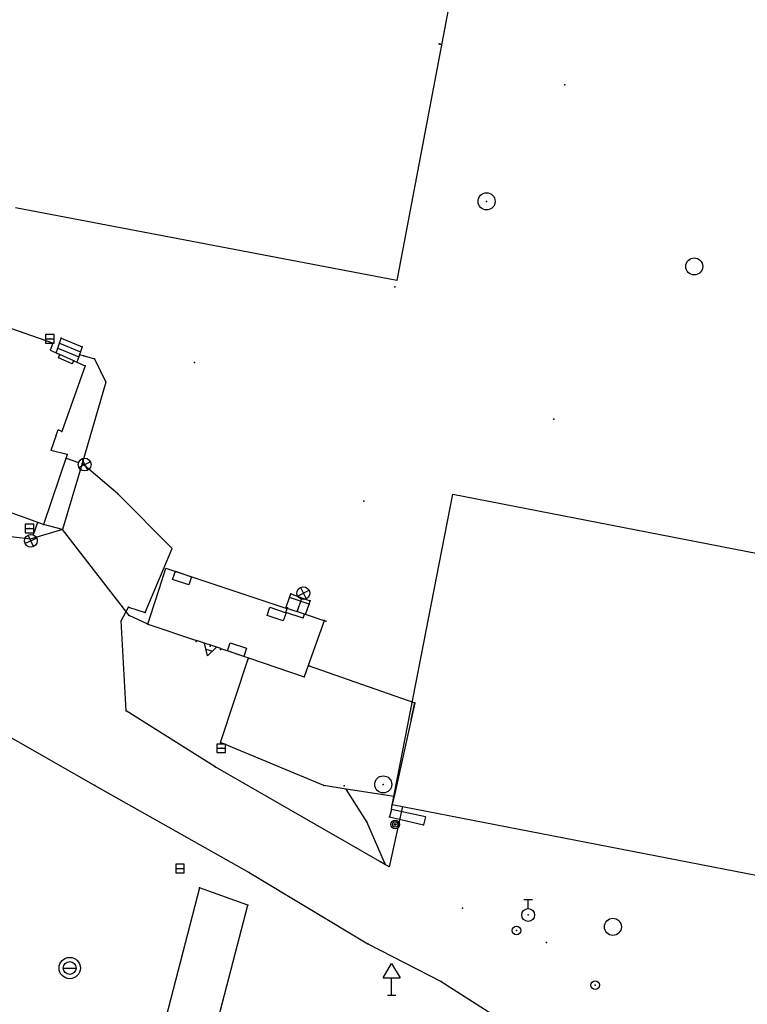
# Model space of a CAD drawing. Extents: x -607874 to -607650, y -1001577 to -1001207.
# Tile 9 of 12: x -607799 to -607756, y -1001421 to -1001364. Entities that reach past the tile are written whole.
import ezdxf

# ---------------------------------------------------------------- set-up
doc = ezdxf.new("R2010")
doc.units = 0
doc.header["$MEASUREMENT"] = 0
doc.layers.get('0').update_dxf_attribs({"linetype": 'CONTINUOUS'})
doc.layers.add('polohopis', color=7, linetype='CONTINUOUS')

msp = doc.modelspace()

# ---------------------------------------------------------------- linework, layer by layer
at = {"linetype": 'Continuous'}
for p, q in [((-607777.26, -1001409.705), (-607773.701, -1001391.426)), ((-607773.701, -1001391.426), (-607737.904, -1001398.395)), ((-607777.24, -1001409.56), (-607727.39, -1001419.265))]:
    msp.add_line(p, q, dxfattribs=at)
at = {"layer": 'polohopis'}
for p, q in [((-607768.921, -1001336.545), (-607776.975, -1001378.942)), ((-607767.17, -1001367.51), (-607767.15, -1001367.51)), ((-607767.16, -1001367.495), (-607767.16, -1001367.51)), ((-607767.16, -1001367.525), (-607767.16, -1001367.51)), ((-607776.975, -1001378.942), (-607799.263, -1001374.707)), ((-607777.1, -1001379.31), (-607777.08, -1001379.31)), ((-607777.09, -1001379.295), (-607777.09, -1001379.31)), ((-607777.09, -1001379.325), (-607777.09, -1001379.31)), ((-607797.08, -1001382.6), (-607801.591, -1001381.042)), ((-607797.5, -1001382.35), (-607797, -1001382.35)), ((-607797.08, -1001382.6), (-607797.227, -1001383.025)), ((-607796.794, -1001382.889), (-607796.697, -1001382.604)), ((-607796.697, -1001382.604), (-607796.6, -1001382.32)), ((-607796.697, -1001382.604), (-607795.468, -1001383.114)), ((-607796.6, -1001382.32), (-607795.37, -1001382.83)), ((-607797.227, -1001383.025), (-607796.892, -1001383.175)), ((-607796.892, -1001383.175), (-607796.794, -1001382.889)), ((-607796.892, -1001383.175), (-607796.677, -1001383.271)), ((-607796.794, -1001382.889), (-607795.565, -1001383.398)), ((-607796.758, -1001383.454), (-607796.677, -1001383.271)), ((-607795.862, -1001383.634), (-607796.677, -1001383.271)), ((-607795.522, -1001383.273), (-607795.565, -1001383.398)), ((-607795.468, -1001383.114), (-607795.522, -1001383.273)), ((-607795.522, -1001383.273), (-607794.65, -1001383.53)), ((-607795.37, -1001382.83), (-607795.468, -1001383.114)), ((-607795.943, -1001383.817), (-607796.758, -1001383.454)), ((-607795.943, -1001383.817), (-607795.862, -1001383.634)), ((-607795.862, -1001383.634), (-607795.675, -1001383.718)), ((-607795.565, -1001383.398), (-607795.675, -1001383.718)), ((-607795.675, -1001383.718), (-607795.2, -1001383.93)), ((-607794.65, -1001383.53), (-607793.98, -1001384.89)), ((-607788.81, -1001383.74), (-607788.79, -1001383.74)), ((-607788.8, -1001383.725), (-607788.8, -1001383.74)), ((-607788.8, -1001383.755), (-607788.8, -1001383.74)), ((-607795.2, -1001383.93), (-607796.55, -1001387.76)), ((-607793.98, -1001384.89), (-607795.37, -1001389.64)), ((-607767.81, -1001387.05), (-607767.79, -1001387.05)), ((-607767.8, -1001387.035), (-607767.8, -1001387.05)), ((-607767.8, -1001387.065), (-607767.8, -1001387.05)), ((-607796.883, -1001387.982), (-607796.776, -1001387.68)), ((-607796.55, -1001387.76), (-607796.776, -1001387.68)), ((-607796.883, -1001387.982), (-607797.2, -1001388.877)), ((-607796.24, -1001389.12), (-607797.2, -1001388.877)), ((-607796.24, -1001389.12), (-607797.63, -1001393.2)), ((-607796.311, -1001389.329), (-607795.577, -1001389.579)), ((-607794.886, -1001389.534), (-607795.559, -1001389.865)), ((-607795.388, -1001389.364), (-607795.057, -1001390.036)), ((-607795.37, -1001389.64), (-607796.51, -1001393.5)), ((-607793.28, -1001391.41), (-607795.37, -1001389.64)), ((-607797.63, -1001393.2), (-607803.29, -1001391.149)), ((-607790.101, -1001394.61), (-607793.28, -1001391.41)), ((-607778.92, -1001391.84), (-607778.9, -1001391.84)), ((-607778.91, -1001391.825), (-607778.91, -1001391.84)), ((-607778.91, -1001391.855), (-607778.91, -1001391.84)), ((-607797.971, -1001393.076), (-607798.235, -1001393.805)), ((-607798.41, -1001394.06), (-607801.94, -1001393.62)), ((-607798.69, -1001393.43), (-607798.19, -1001393.43)), ((-607796.51, -1001393.5), (-607798.41, -1001394.06)), ((-607796.51, -1001393.5), (-607797.63, -1001393.2)), ((-607792.61, -1001398.52), (-607796.51, -1001393.5)), ((-607798.023, -1001393.998), (-607798.702, -1001394.316)), ((-607798.204, -1001394.497), (-607798.522, -1001393.818)), ((-607791.69, -1001398.34), (-607790.101, -1001394.61)), ((-607790.853, -1001396.923), (-607790.48, -1001395.749)), ((-607790.48, -1001395.749), (-607783.456, -1001398.088)), ((-607790.078, -1001396.411), (-607789.919, -1001395.937)), ((-607789.919, -1001395.937), (-607788.972, -1001396.252)), ((-607789.129, -1001396.727), (-607790.078, -1001396.411)), ((-607788.972, -1001396.252), (-607789.129, -1001396.727)), ((-607791.156, -1001397.876), (-607790.853, -1001396.923)), ((-607782.773, -1001397.383), (-607782.103, -1001397.048)), ((-607782.606, -1001396.88), (-607782.271, -1001397.55)), ((-607783.456, -1001398.088), (-607783.247, -1001397.461)), ((-607783.247, -1001397.461), (-607783.18, -1001397.26)), ((-607782.103, -1001397.849), (-607783.247, -1001397.461)), ((-607783.18, -1001397.26), (-607782.04, -1001397.66)), ((-607782.802, -1001398.306), (-607782.557, -1001397.571)), ((-607782.103, -1001397.849), (-607782.04, -1001397.66)), ((-607793.09, -1001398.83), (-607792.65, -1001398.03)), ((-607792.65, -1001398.03), (-607791.69, -1001398.34)), ((-607791.52, -1001399.02), (-607791.156, -1001397.876)), ((-607784.558, -1001398.516), (-607784.399, -1001398.042)), ((-607784.399, -1001398.042), (-607783.45, -1001398.362)), ((-607783.457, -1001398.341), (-607783.381, -1001398.113)), ((-607783.456, -1001398.088), (-607783.381, -1001398.113)), ((-607782.368, -1001398.451), (-607783.381, -1001398.113)), ((-607782.31, -1001398.47), (-607782.103, -1001397.849)), ((-607792.8, -1001404.09), (-607793.09, -1001398.83)), ((-607791.52, -1001399.02), (-607792.61, -1001398.52)), ((-607783.611, -1001398.836), (-607784.558, -1001398.516)), ((-607783.45, -1001398.362), (-607783.611, -1001398.836)), ((-607782.444, -1001398.679), (-607783.457, -1001398.341)), ((-607782.444, -1001398.679), (-607782.368, -1001398.451)), ((-607782.31, -1001398.47), (-607782.368, -1001398.451)), ((-607781.23, -1001398.83), (-607782.31, -1001398.47)), ((-607781.23, -1001398.83), (-607782.158, -1001401.446)), ((-607791.52, -1001399.02), (-607788.682, -1001399.978)), ((-607787.265, -1001400.455), (-607788.682, -1001399.978)), ((-607788.045, -1001400.878), (-607788.216, -1001400.134)), ((-607788.137, -1001400.478), (-607787.755, -1001400.606)), ((-607787.506, -1001400.374), (-607788.045, -1001400.878)), ((-607787.265, -1001400.455), (-607785.641, -1001401.003)), ((-607786.872, -1001400.587), (-607786.713, -1001400.113)), ((-607786.713, -1001400.113), (-607785.764, -1001400.433)), ((-607785.764, -1001400.433), (-607785.925, -1001400.907)), ((-607787.28, -1001405.94), (-607785.641, -1001401.003)), ((-607785.925, -1001400.907), (-607786.872, -1001400.587)), ((-607785.641, -1001401.003), (-607782.39, -1001402.1)), ((-607782.158, -1001401.446), (-607782.39, -1001402.1)), ((-607782.158, -1001401.446), (-607775.93, -1001403.63)), ((-607804.69, -1001402.71), (-607794.63, -1001408.46)), ((-607775.93, -1001403.63), (-607777.137, -1001409.094)), ((-607776.146, -1001404.606), (-607775.93, -1001403.631)), ((-607787.59, -1001407.37), (-607792.8, -1001404.09)), ((-607787.49, -1001406.28), (-607786.99, -1001406.28)), ((-607781.25, -1001408.46), (-607787.28, -1001405.94)), ((-607777.428, -1001413.204), (-607787.59, -1001407.37)), ((-607794.63, -1001408.46), (-607785.61, -1001413.53)), ((-607779.939, -1001408.662), (-607781.25, -1001408.46)), ((-607778.73, -1001410.58), (-607779.939, -1001408.662)), ((-607777.137, -1001409.094), (-607779.939, -1001408.662)), ((-607777.137, -1001409.094), (-607777.24, -1001409.56)), ((-607776.649, -1001409.675), (-607777.428, -1001413.204)), ((-607777.28, -1001409.85), (-607777.24, -1001409.56)), ((-607777.28, -1001409.85), (-607777.4, -1001410.29)), ((-607777.4, -1001410.29), (-607775.41, -1001410.76)), ((-607775.306, -1001410.278), (-607777.28, -1001409.85)), ((-607775.306, -1001410.278), (-607775.41, -1001410.76)), ((-607777.634, -1001413.082), (-607778.73, -1001410.58)), ((-607777.634, -1001413.082), (-607777.94, -1001412.91)), ((-607789.9, -1001413.3), (-607789.4, -1001413.3)), ((-607785.61, -1001413.53), (-607778.68, -1001417.7)), ((-607788.51, -1001414.44), (-607791.05, -1001424.21)), ((-607785.69, -1001415.45), (-607788.51, -1001414.44)), ((-607788.19, -1001425.02), (-607785.69, -1001415.45)), ((-607769.55, -1001415.12), (-607769.05, -1001415.12)), ((-607769.3, -1001415.645), (-607769.3, -1001415.12)), ((-607778.68, -1001417.7), (-607774.39, -1001419.9)), ((-607777.78, -1001419.7), (-607777.28, -1001418.85)), ((-607777.28, -1001418.85), (-607776.78, -1001419.7)), ((-607796.47, -1001419.122), (-607795.72, -1001419.122)), ((-607777.78, -1001419.7), (-607776.78, -1001419.7)), ((-607777.28, -1001420.7), (-607777.28, -1001419.7)), ((-607774.39, -1001419.9), (-607769.99, -1001422.7)), ((-607777.53, -1001420.7), (-607777.03, -1001420.7))]:
    msp.add_line(p, q, dxfattribs=at)
for points in [[(-607797.5, -1001382.6), (-607797, -1001382.6), (-607797, -1001382.1), (-607797.5, -1001382.1)], [(-607798.69, -1001393.68), (-607798.19, -1001393.68), (-607798.19, -1001393.18), (-607798.69, -1001393.18)], [(-607787.49, -1001406.53), (-607786.99, -1001406.53), (-607786.99, -1001406.03), (-607787.49, -1001406.03)], [(-607789.9, -1001413.55), (-607789.4, -1001413.55), (-607789.4, -1001413.05), (-607789.9, -1001413.05)]]:
    msp.add_lwpolyline(points, close=True, dxfattribs=at)
for centre, radius in [((-607771.73, -1001374.32), 0.5), ((-607759.595, -1001378.123), 0.5), ((-607795.222, -1001389.7), 0.375), ((-607777.77, -1001408.39), 0.5), ((-607777.07, -1001410.73), 0.25), ((-607777.07, -1001410.73), 0.158), ((-607777.07, -1001410.73), 0.05), ((-607769.3, -1001416.02), 0.375), ((-607764.348, -1001416.711), 0.5), ((-607769.98, -1001416.92), 0.25), ((-607796.095, -1001419.122), 0.625), ((-607796.095, -1001419.122), 0.375), ((-607765.38, -1001420.12), 0.25)]:
    msp.add_circle(centre, radius, dxfattribs=at)
for centre, major_axis, start_param, end_param in [((-607798.363, -1001394.157), (-0.265, 0.265), 0.43775, 6.720935), ((-607782.438, -1001397.215), (0.265, 0.265), 5.175739, 11.458924)]:
    msp.add_ellipse(centre, major_axis=major_axis, ratio=1, start_param=start_param, end_param=end_param, dxfattribs=at)
for p in [(-607774.5, -1001365.12), (-607774.44, -1001365.13), (-607767.16, -1001367.51), (-607771.73, -1001374.32), (-607777.09, -1001379.31), (-607797.25, -1001382.35), (-607797.08, -1001382.6), (-607796.6, -1001382.32), (-607796.89, -1001383.17), (-607795.37, -1001382.83), (-607796.69, -1001383.3), (-607795.86, -1001383.63), (-607795.6, -1001383.5), (-607795.26, -1001383.35), (-607794.65, -1001383.53), (-607788.8, -1001383.74), (-607795.2, -1001383.93), (-607793.98, -1001384.89), (-607767.8, -1001387.05), (-607796.55, -1001387.76), (-607796.28, -1001389.34), (-607796.24, -1001389.12), (-607795.37, -1001389.64), (-607793.28, -1001391.41), (-607778.91, -1001391.84), (-607798.44, -1001393.43), (-607797.98, -1001393.1), (-607797.63, -1001393.2), (-607796.51, -1001393.5), (-607798.41, -1001394.06), (-607783.22, -1001397.47), (-607783.18, -1001397.26), (-607782.04, -1001397.66), (-607792.65, -1001398.03), (-607783.37, -1001398.08), (-607782.78, -1001398.24), (-607782.1, -1001397.85), (-607793.09, -1001398.83), (-607792.61, -1001398.52), (-607791.69, -1001398.34), (-607781.23, -1001398.82), (-607781.23, -1001398.83), (-607791.52, -1001399.02), (-607781.13, -1001398.85), (-607788.7, -1001400.03), (-607787.88, -1001400.31), (-607787.28, -1001400.5), (-607785.65, -1001401.03), (-607782.09, -1001401.47), (-607782.39, -1001402.1), (-607775.93, -1001403.63), (-607792.8, -1001404.09), (-607787.28, -1001405.94), (-607787.24, -1001406.28), (-607787.59, -1001407.37), (-607794.63, -1001408.46), (-607781.25, -1001408.46), (-607780.06, -1001408.47), (-607777.77, -1001408.39), (-607777.16, -1001409.09), (-607777.24, -1001409.56), (-607777.4, -1001410.29), (-607777.28, -1001409.85), (-607778.73, -1001410.58), (-607777.07, -1001410.73), (-607775.41, -1001410.76), (-607777.94, -1001412.91), (-607777.67, -1001413), (-607785.61, -1001413.53), (-607788.51, -1001414.44), (-607785.69, -1001415.45), (-607773.13, -1001415.62), (-607769.3, -1001416.02), (-607769.98, -1001416.92), (-607778.68, -1001417.7), (-607768.22, -1001417.63), (-607774.39, -1001419.9), (-607765.38, -1001420.12), (-607777.28, -1001420.7)]:
    msp.add_point(p, dxfattribs=at)

doc.saveas('drawing.dxf')
